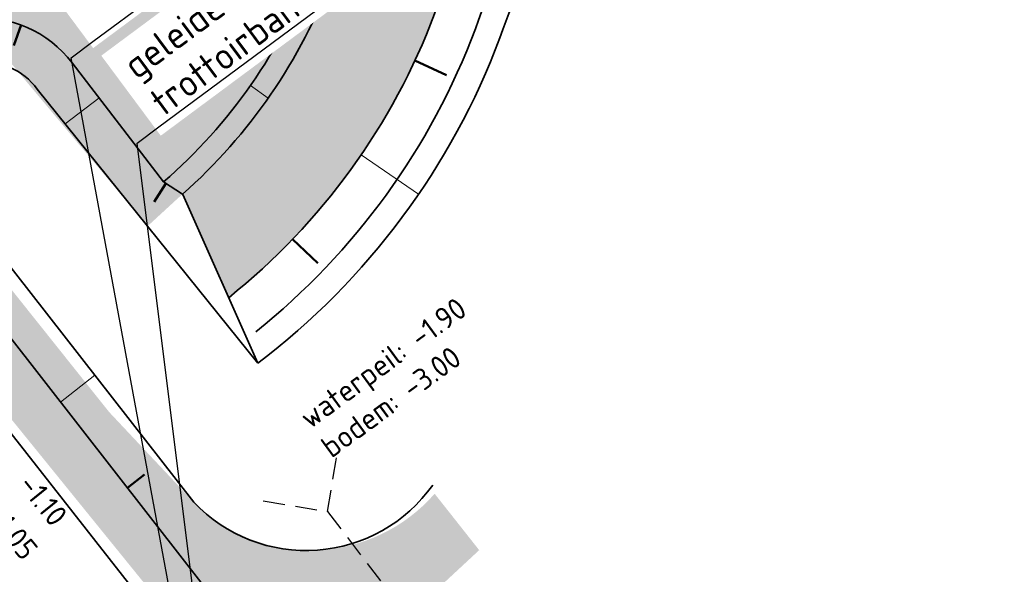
# Model space of a CAD drawing. Header units: metres. Extents: x 103263 to 106611, y 426963 to 428812.
# Tile 14 of 74: x 104324 to 104347, y 427669 to 427681. Entities that reach past the tile are written whole.
import ezdxf
from ezdxf import colors
from ezdxf.entities.mleader import LeaderData, LeaderLine
from ezdxf.math import Vec2, Vec3

# ---------------------------------------------------------------- set-up
doc = ezdxf.new("R2010")
doc.units = ezdxf.units.M
doc.linetypes.add('DASHED', pattern=[0.75, 0.5, -0.25])
for name, color, linetype, lineweight in [('N-GV-GW-TALUD_TEEN-G', 3, 'Continuous', 35), ('N-WE-GW-HOOGTE_AFWERKHOOGTE-T25', 7, 'Continuous', 25), ('N-WE-GW-TALUD_KRUIN-G', 3, 'Continuous', 35), ('N-WE-GW-TALUDARCERING-S', 90, 'Continuous', 25), ('N-WE-GW-TALUDARCERING_KORT-G', 90, 'Continuous', 50), ('N-WE-GW-TALUDARCERING_LANG-G', 90, 'Continuous', 18), ('N-WE-VH-KANTVERHARDING-G', 210, 'Continuous', 35), ('toekomstig', 254, 'DASHED', 25), ('X-XX-AL-REFERENTIE-T25', 7, 'Continuous', 25)]:
    doc.layers.add(name, color=color, linetype=linetype, lineweight=lineweight)
doc.layers.add('N-WE-GR-BEPLANTING-A-250', color=7, linetype='Continuous', lineweight=18, true_color=0x00a500)
doc.layers.add('N-WE-GR-GRAS-A-250', color=7, linetype='Continuous', lineweight=18, true_color=0x7ca500)
doc.layers.add('N-WE-VH-VERHARDING-AP_GROEN4', color=7, linetype='Continuous', true_color=0x004700)
doc.styles.add('NLCS-ISO-M200-T25', font='NLCS-ISO.ttf', dxfattribs={"height": 0.5})
doc.styles.add('NLCS-ISO-M250-T25', font='NLCS-ISO.ttf', dxfattribs={"height": 0.625})

# ---------------------------------------------------------------- blocks, each defined once
blk = doc.blocks.new('*U75')
at = {"layer": 'N-WE-GW-TALUDARCERING_KORT-G', "ltscale": 0.1}
for p, q in [((104324.1251300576, 427681.2819980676), (104323.9565542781, 427680.8112728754)), ((104320.7898434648, 427678.7163100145), (104321.2880587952, 427678.7585176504)), ((104327.4565543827, 427677.6378815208), (104327.1870933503, 427677.2180909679)), ((104323.4963581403, 427674.5866102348), (104323.8906414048, 427674.8940355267)), ((104326.5707979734, 427670.6435378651), (104326.965047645, 427670.9509369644))]:
    blk.add_line(p, q, dxfattribs=at)
at = {"layer": 'N-WE-GW-TALUDARCERING_LANG-G', "ltscale": 0.1}
for p, q in [((104321.7569982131, 427680.9097597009), (104322.3667213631, 427680.1171452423)), ((104325.9169389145, 427679.6026639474), (104325.1418265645, 427679.006575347)), ((104321.9591382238, 427676.5581464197), (104322.7477383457, 427677.1730231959)), ((104325.0335780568, 427672.61507405), (104325.822110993, 427673.229898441))]:
    blk.add_line(p, q, dxfattribs=at)
blk = doc.blocks.new('*U76')
at = {"layer": 'N-WE-GW-TALUDARCERING_LANG-G', "ltscale": 0.1}
blk.add_line((104329.3950013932, 427679.8880800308), (104329.8047063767, 427679.6014760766), dxfattribs=at)

msp = doc.modelspace()

# ---------------------------------------------------------------- hatches: boundary and pattern name
at = {"layer": 'N-WE-GR-BEPLANTING-A-250'}
h = msp.add_hatch(dxfattribs=at)
h.set_pattern_fill('AGR-BEPLANTING_SOORT_01', color=256, scale=0.2, angle=2.438340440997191e-10, style=0, pattern_type=2)
h.set_pattern_definition([(60.00000000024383, (104639.955648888, 427910.1806441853), (-0.5773504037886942, 0.9999997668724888), [0.288676, -0.8660260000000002]), (120.0000000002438, (104639.955648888, 427910.1806441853), (-1.154700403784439, -2.331299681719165e-07), [0.288676, -0.8660260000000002]), (270, (104639.955648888, 427910.1806441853), (0.5773500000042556, -0.9999999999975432), [0.25, -1.75])])
edge = h.paths.add_edge_path()
edge.add_line((104659.3303647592, 427926.4612525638), (104651.7230013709, 427930.1607831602))
edge.add_line((104651.7230013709, 427930.1607831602), (104630.4938774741, 427940.376883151))
edge.add_line((104630.4938774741, 427940.376883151), (104615.8207720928, 427939.2164508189))
edge.add_line((104615.8207720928, 427939.2164508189), (104614.2376933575, 427936.9417769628))
edge.add_line((104614.2376933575, 427936.9417769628), (104618.9005509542, 427931.7673681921))
edge.add_line((104618.9005509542, 427931.7673681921), (104620.0012690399, 427927.1015558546))
edge.add_line((104620.0012690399, 427927.1015558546), (104630.0898014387, 427928.1712134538))
edge.add_line((104630.0898014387, 427928.1712134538), (104636.2878124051, 427922.2964945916))
edge.add_line((104636.2878124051, 427922.2964945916), (104635.6264533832, 427916.4450273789))
edge.add_line((104635.6264533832, 427916.4450273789), (104649.3272545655, 427918.542081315))
edge.add_line((104649.3272545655, 427918.542081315), (104660.6366545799, 427913.9924327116))
edge.add_line((104660.6366545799, 427913.9924327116), (104663.6131149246, 427914.9011601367))
edge.add_line((104663.6131149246, 427914.9011601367), (104665.8010621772, 427914.1757056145))
edge.add_line((104665.8010621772, 427914.1757056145), (104667.1001514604, 427911.8641044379))
edge.add_line((104667.1001514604, 427911.8641044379), (104668.6199794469, 427908.9346376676))
edge.add_line((104668.6199794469, 427908.9346376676), (104670.7094656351, 427905.0285698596))
edge.add_line((104670.7094656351, 427905.0285698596), (104666.1406019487, 427898.7868442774))
edge.add_line((104666.1406019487, 427898.7868442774), (104659.3938611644, 427895.167689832))
edge.add_line((104659.3938611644, 427895.167689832), (104659.8848710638, 427894.6055145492))
edge.add_arc((2471945.486461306, 2366238.399359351), 3059610.724035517, 219.310766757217, 219.311095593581)
edge.add_arc((104633.1765330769, 427844.6214640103), 52.49880512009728, 34.46647924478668, 43.892134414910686, ccw=False)
edge.add_arc((104561.2641716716, 427811.9097585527), 131.0209486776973, 20.525008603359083, 28.4523627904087, ccw=False)
edge.add_arc((104687.2521040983, 427859.0575428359), 3.499999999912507, 200.2204952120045, 290.1774694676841)
edge.add_arc((104734.3333150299, 427775.8055196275), 92.1906331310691, 116.25824959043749, 119.84127220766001, ccw=False)
edge.add_line((104693.54653613, 427858.4829137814), (104693.7189308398, 427859.7056682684))
edge.add_line((104693.7189308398, 427859.7056682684), (104675.3548332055, 427897.7132286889))
edge.add_line((104675.3548332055, 427897.7132286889), (104665.2685288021, 427916.3479826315))
edge.add_line((104665.2685288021, 427916.3479826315), (104661.1353112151, 427923.4013750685))
edge.add_line((104661.1353112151, 427923.4013750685), (104659.3303647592, 427926.4612525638))
edge = h.paths.add_edge_path()
edge.add_line((104670.1550383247, 427924.7248936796), (104658.9175619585, 427940.3055199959))
edge.add_line((104658.9175619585, 427940.3055199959), (104653.2284554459, 427936.5817013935))
edge.add_arc((104651.4900431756, 427939.1483963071), 3.100000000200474, 210.78231766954, 304.10962921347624, ccw=False)
edge.add_arc((104006.7206265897, 427555.0583306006), 747.4016849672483, 30.78231766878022, 33.22624458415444)
edge.add_line((104631.9321601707, 427964.5944303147), (104627.9856486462, 427961.7680270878))
edge.add_line((104627.9856486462, 427961.7680270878), (104626.3177951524, 427960.5509960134))
edge.add_line((104626.3177951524, 427960.5509960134), (104625.9700455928, 427960.9459651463))
edge.add_line((104625.9700455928, 427960.9459651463), (104624.1400822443, 427949.0979709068))
edge.add_line((104624.1400822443, 427949.0979709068), (104623.8429765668, 427947.1743769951))
edge.add_line((104623.8429765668, 427947.1743769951), (104618.5678430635, 427941.9415107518))
edge.add_line((104618.5678430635, 427941.9415107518), (104631.1659005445, 427942.9378365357))
edge.add_line((104631.1659005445, 427942.9378365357), (104634.7839139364, 427941.1783634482))
edge.add_line((104634.7839139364, 427941.1783634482), (104651.5656544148, 427933.0172491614))
edge.add_line((104651.5656544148, 427933.0172491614), (104660.8855343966, 427928.4849060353))
edge.add_line((104660.8855343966, 427928.4849060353), (104667.4835066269, 427917.5208487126))
edge.add_line((104667.4835066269, 427917.5208487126), (104673.5438381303, 427906.5821909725))
edge.add_line((104673.5438381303, 427906.5821909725), (104680.5943660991, 427892.6833740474))
edge.add_line((104680.5943660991, 427892.6833740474), (104687.9966658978, 427877.3128729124))
edge.add_line((104687.9966658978, 427877.3128729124), (104695.9848212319, 427860.7641181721))
edge.add_line((104695.9848212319, 427860.7641181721), (104701.3449330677, 427863.4087762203))
edge.add_line((104701.3449330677, 427863.4087762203), (104685.8327935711, 427895.5793691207))
edge.add_line((104685.8327935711, 427895.5793691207), (104682.0114505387, 427903.4467681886))
edge.add_line((104682.0114505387, 427903.4467681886), (104677.8967674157, 427911.1612343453))
edge.add_line((104677.8967674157, 427911.1612343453), (104670.1550383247, 427924.7248936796))
h = msp.add_hatch(dxfattribs=at)
h.set_pattern_fill('AGR-BEPLANTING_SOORT_01', color=256, scale=0.2, angle=2.438340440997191e-10, style=0, pattern_type=2)
h.set_pattern_definition([(60.00000000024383, (104664.6892993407, 427702.1373207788), (-0.5773504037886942, 0.9999997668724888), [0.288676, -0.8660260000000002]), (120.0000000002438, (104664.6892993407, 427702.1373207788), (-1.154700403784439, -2.331299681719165e-07), [0.288676, -0.8660260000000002]), (270, (104664.6892993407, 427702.1373207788), (0.5773500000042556, -0.9999999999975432), [0.25, -1.75])])
edge = h.paths.add_edge_path()
edge.add_line((104373.4214523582, 427724.641900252), (104370.1315959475, 427721.7377179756))
edge.add_line((104370.1315959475, 427721.7377179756), (104368.6733947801, 427720.9360200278))
edge.add_line((104368.6733947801, 427720.9360200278), (104358.7825754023, 427715.5576468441))
edge.add_line((104358.7825754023, 427715.5576468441), (104347.4335548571, 427709.3775757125))
edge.add_line((104347.4335548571, 427709.3775757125), (104337.5297078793, 427717.0907311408))
edge.add_line((104337.5297078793, 427717.0907311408), (104320.6008711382, 427692.3200431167))
edge.add_line((104320.6008711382, 427692.3200431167), (104315.8437887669, 427682.1669650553))
edge.add_line((104315.8437887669, 427682.1669650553), (104328.5600753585, 427666.4730472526))
edge.add_line((104328.5600753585, 427666.4730472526), (104331.7239570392, 427666.4887077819))
edge.add_line((104331.7239570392, 427666.4887077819), (104334.6530528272, 427669.2108499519))
edge.add_line((104334.6530528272, 427669.2108499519), (104333.629, 427670.508))
edge.add_arc((104330.7716326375, 427672.9948927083), 3.788031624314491, 225.0632767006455, 318.9655124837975, ccw=False)
edge.add_line((104328.0960495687, 427670.3133933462), (104326.1496463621, 427672.3857678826))
edge.add_line((104326.1496463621, 427672.3857678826), (104325.8325698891, 427672.7830471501))
edge.add_line((104325.8325698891, 427672.7830471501), (104319.0915318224, 427681.2413483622))
edge.add_arc((104320.264565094, 427682.1762242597), 1.500000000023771, 129.5168054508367, 218.5539009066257, ccw=False)
edge.add_line((104319.3101083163, 427683.3333812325), (104319.4241163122, 427683.4274183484))
edge.add_arc((104320.3785730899, 427682.2702613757), 1.499999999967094, 39.51680545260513, 129.5168054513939, ccw=False)
edge.add_line((104321.5357300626, 427683.2247181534), (104327.0319221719, 427676.6561770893))
edge.add_line((104327.0319221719, 427676.6561770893), (104327.7275791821, 427677.2964134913))
edge.add_arc((104319.4444605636, 427686.8488553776), 12.6435438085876, 310.9292306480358, 339.4250229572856)
edge.add_arc((104360.2681902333, 427671.9290903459), 30.82178871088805, 145.2639484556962, 160.1290543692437, ccw=False)
edge.add_line((104334.939285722, 427689.4912444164), (104372.0041869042, 427717.0127787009))
edge.add_line((104372.0041869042, 427717.0127787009), (104372.004044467, 427717.0126729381))
edge.add_line((104372.004044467, 427717.0126729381), (104423.5693831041, 427755.301112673))
edge.add_line((104423.5693831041, 427755.301112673), (104429.9924448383, 427760.0703455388))
edge.add_line((104429.9924448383, 427760.0703455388), (104462.6006172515, 427787.3014668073))
edge.add_line((104462.6006172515, 427787.3014668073), (104473.4876649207, 427799.6420197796))
edge.add_line((104473.4876649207, 427799.6420197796), (104480.5317515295, 427807.0021468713))
edge.add_line((104480.5317515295, 427807.0021468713), (104480.2826617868, 427808.654699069))
edge.add_arc((104482.2908247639, 427798.327215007), 10.52091467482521, 99.68150220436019, 101.00376043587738, ccw=False)
edge.add_arc((104573.810061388, 427821.3433108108), 94.14165016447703, 186.3969905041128, 187.7192487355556, ccw=False)
edge.add_line((104480.2545585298, 427810.8543556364), (104466.6526312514, 427797.8444474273))
edge.add_line((104466.6526312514, 427797.8444474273), (104445.9434060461, 427785.0416692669))
edge.add_line((104445.9434060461, 427785.0416692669), (104422.6618632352, 427761.5135816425))
edge.add_line((104422.6618632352, 427761.5135816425), (104420.6989272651, 427759.5299633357))
edge.add_line((104420.6989272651, 427759.5299633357), (104391.0035135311, 427740.1627904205))
edge.add_line((104391.0035135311, 427740.1627904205), (104373.4214524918, 427724.6418998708))
at = {"layer": 'N-WE-GR-GRAS-A-250'}
h = msp.add_hatch(dxfattribs=at)
h.set_pattern_fill('AGR-GRAS_01-SO', color=256, scale=0.05, angle=-43.67094639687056, pattern_type=2)
h.set_pattern_definition([(316.3290536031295, (0, 0), (1.76729138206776, 0.04100208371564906), [0.1499999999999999, -0.9999999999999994]), (1.329053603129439, (0.5342876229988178, -0.1644285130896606), (1.508993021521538, 1.785480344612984), [0.15, -1]), (346.3290536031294, (0.1759090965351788, 0.03944603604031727), (1.315684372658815, 0.9664236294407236), [0.15, -1]), (331.3290536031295, (0.7036363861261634, 0.1577841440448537), (0.9740066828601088, 0.3221971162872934), [0.15, -1]), (91.3290536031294, (1.870952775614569, 1.670190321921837), (-0.5870817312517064, -0.5637686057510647), [0.15, -1]), (106.3290536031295, (1.430233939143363, -0.6741148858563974), (-0.3111394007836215, -0.7163743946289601), [0.15, -1]), (121.3290536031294, (0.251521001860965, -0.1709888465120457), (-0.4753752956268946, -0.7576399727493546), [0.15, -1]), (41.32905360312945, (0.7069165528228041, 0.01640083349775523), (0.1086561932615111, 1.693574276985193), [0.1499999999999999, -0.9999999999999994]), (56.32905360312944, (0, 0), (-0.3333754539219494, 1.663989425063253), [0.1499999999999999, -0.9999999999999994])])
edge = h.paths.add_edge_path(flags=16)
edge.add_line((104316.154143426, 427667.4588167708), (104320.8611584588, 427661.1388059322))
edge.add_line((104320.8611584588, 427661.1388059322), (104250.3313867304, 427608.7442338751))
edge.add_arc((104247.2648215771, 427613.2205930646), 5.426012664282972, 219.4039090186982, 304.4134006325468, ccw=False)
edge.add_arc((104166.720105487, 427584.959910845), 80.28382297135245, 18.00545895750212, 27.4716428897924)
edge.add_arc((104243.4194176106, 427624.6322860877), 6.070829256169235, 116.00079303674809, 205.742013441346, ccw=False)
edge.add_arc((104253.037051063, 427595.8485288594), 36.37528076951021, 81.63275932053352, 109.72852923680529, ccw=False)
edge.add_arc((104260.2592254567, 427669.1086573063), 37.32191803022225, 267.0374160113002, 281.6598533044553)
edge.add_arc((104259.3358458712, 427654.205126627), 23.24483553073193, 291.3594470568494, 304.5746374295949)
edge.add_line((104272.5268093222, 427635.0656161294), (104316.154143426, 427667.4588167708))
edge = h.paths.add_edge_path(flags=16)
edge.add_arc((104314.4910434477, 427672.7595592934), 1.500000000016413, 46.21885716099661, 127.9522814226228)
edge.add_line((104313.5685359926, 427673.9423441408), (104313.3063208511, 427673.7378306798))
edge.add_arc((104314.2288283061, 427672.5550458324), 1.499999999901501, 127.9522814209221, 217.136482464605)
edge.add_line((104313.0330287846, 427671.649472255), (104320.8611584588, 427661.1388059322))
edge.add_arc((104318.9714468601, 427664.073849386), 3.490772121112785, 302.7752373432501, 354.0537533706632)
edge.add_arc((104318.8448869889, 427664.1167867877), 3.621220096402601, 353.5854835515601, 393.3936794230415)
edge.add_line((104321.8682747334, 427666.1098651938), (104319.9439999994, 427668.6080000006))
edge.add_line((104319.9439999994, 427668.6080000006), (104319.4780000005, 427669.1049999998))
edge.add_line((104319.4780000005, 427669.1049999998), (104315.5289018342, 427673.8425412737))
edge = h.paths.add_edge_path()
edge.add_line((104314.3566068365, 427678.9928610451), (104310.1206768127, 427669.9520825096))
edge.add_arc((104202.0035429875, 427792.9349713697), 163.7501315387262, 295.87926206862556, 311.3194588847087, ccw=False)
edge.add_line((104273.4765731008, 427645.6063877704), (104273.3144591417, 427645.5020266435))
edge.add_line((104273.3144591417, 427645.5020266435), (104246.5113800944, 427640.0738190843))
edge.add_line((104246.5113800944, 427640.0738190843), (104229.7837117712, 427629.5959855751))
edge.add_arc((104142.0195088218, 427577.840725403), 101.8879888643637, 10.417302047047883, 30.52819660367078, ccw=False)
edge.add_line((104242.2280691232, 427596.2637196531), (104294.3843952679, 427634.9883334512))
edge.add_line((104294.3843952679, 427634.9883334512), (104242.477, 427596.17))
edge.add_line((104242.477, 427596.17), (104327.239574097, 427659.1451717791))
edge.add_arc((104326.0477405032, 427660.751264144), 1.999999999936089, 306.5780161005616, 397.95261510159)
edge.add_line((104327.6247798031, 427661.9812832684), (104314.3566068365, 427678.9928610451))
at = {"layer": 'N-WE-VH-VERHARDING-AP_GROEN4', "ltscale": 0.1}
h = msp.add_hatch(dxfattribs=at)
h.set_pattern_fill('CROSS', color=256, scale=0.05, style=0)
h.set_pattern_definition([(0, (0, 0), (0.3175, 0.3175), [0.15875, -0.4762500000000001]), (90, (0.07937500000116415, -0.07937499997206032), (-0.3175, 0.3175), [0.15875, -0.4762500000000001])])
edge = h.paths.add_edge_path()
edge.add_line((104616.3031511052, 427898.4111352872), (104514.5060934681, 427822.8232005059))
edge.add_line((104514.5060934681, 427822.8232005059), (104506.4772524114, 427816.8619599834))
edge.add_line((104506.4772524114, 427816.8619599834), (104495.4362540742, 427811.1353249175))
edge.add_line((104495.4362540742, 427811.1353249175), (104485.0081029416, 427807.8090618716))
edge.add_line((104485.0081029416, 427807.8090618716), (104485.4945375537, 427805.8626231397))
edge.add_line((104485.4945375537, 427805.8626231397), (104492.8930932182, 427807.0920026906))
edge.add_line((104492.8930932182, 427807.0920026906), (104495.3592784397, 427807.5017958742))
edge.add_line((104495.3592784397, 427807.5017958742), (104478.6672123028, 427790.8218198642))
edge.add_line((104478.6672123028, 427790.8218198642), (104467.4953556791, 427783.5212851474))
edge.add_line((104467.4953556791, 427783.5212851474), (104471.9838235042, 427792.5770671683))
edge.add_line((104471.9838235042, 427792.5770671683), (104477.2196777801, 427800.9421077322))
edge.add_line((104477.2196777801, 427800.9421077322), (104480.93507058, 427805.0412878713))
edge.add_line((104480.93507058, 427805.0412878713), (104485.1279156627, 427805.8017034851))
edge.add_line((104485.1279156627, 427805.8017034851), (104485.5138987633, 427804.8205834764))
edge.add_line((104485.5138987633, 427804.8205834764), (104484.4810009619, 427807.7138504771))
edge.add_line((104484.4810009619, 427807.7138504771), (104480.5797122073, 427807.0094648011))
edge.add_line((104480.5797122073, 427807.0094648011), (104473.4876649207, 427799.6420197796))
edge.add_line((104473.4876649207, 427799.6420197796), (104462.6006172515, 427787.3014668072))
edge.add_line((104462.6006172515, 427787.3014668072), (104429.9924314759, 427760.0703343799))
edge.add_line((104429.9924314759, 427760.0703343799), (104423.5693831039, 427755.3011126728))
edge.add_line((104423.5693831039, 427755.3011126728), (104334.939285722, 427689.4912444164))
edge.add_arc((104360.2681902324, 427671.9290903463), 30.82178870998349, 145.2639484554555, 160.1290543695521)
edge.add_arc((104319.4444605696, 427686.8488553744), 12.64354380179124, 311.59388644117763, 339.42502296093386, ccw=False)
edge.add_line((104327.8378318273, 427677.3931418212), (104328.4529372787, 427676.013364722))
edge.add_line((104328.4529372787, 427676.013364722), (104328.8965215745, 427675.01339636))
edge.add_arc((104319.4025852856, 427686.8721073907), 15.19091351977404, 308.6803289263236, 339.460188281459)
edge.add_arc((104360.268190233, 427671.929090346), 28.32178871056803, 146.0781939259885, 160.1580718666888, ccw=False)
edge.add_line((104336.7667712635, 427687.7343749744), (104371.487508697, 427713.5152696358))
edge.add_line((104371.487508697, 427713.5152696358), (104381.9308486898, 427721.2696756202))
edge.add_line((104381.9308486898, 427721.2696756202), (104433.4961692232, 427759.5579942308))
edge.add_line((104433.4961692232, 427759.5579942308), (104466.7479692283, 427784.2120266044))
edge.add_line((104466.7479692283, 427784.2120266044), (104467.4953556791, 427783.5212851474))
edge.add_line((104467.4953556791, 427783.5212851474), (104478.6672123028, 427790.8218198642))
edge.add_line((104478.6672123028, 427790.8218198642), (104495.3592784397, 427807.5017958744))
edge.add_line((104495.3592784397, 427807.5017958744), (104498.8457424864, 427808.0811234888))
edge.add_line((104498.8457424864, 427808.0811234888), (104506.8013188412, 427813.9882693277))
edge.add_line((104506.8013188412, 427813.9882693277), (104507.566691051, 427814.5565707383))
edge.add_line((104507.566691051, 427814.5565707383), (104508.0715676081, 427817.9764749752))
edge.add_line((104508.0715676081, 427817.9764749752), (104506.4772524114, 427816.8619599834))
edge.add_line((104506.4772524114, 427816.8619599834), (104514.5060934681, 427822.823200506))
edge.add_line((104514.5060934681, 427822.823200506), (104518.0098381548, 427822.3109084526))
edge.add_line((104518.0098381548, 427822.3109084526), (104547.6430790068, 427844.3154588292))
edge.add_line((104547.6430790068, 427844.3154588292), (104558.0864189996, 427852.0698648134))
edge.add_line((104558.0864189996, 427852.0698648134), (104615.7866238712, 427894.9137912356))
edge.add_line((104615.7866238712, 427894.9137912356), (104616.3031511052, 427898.4111352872))

# ---------------------------------------------------------------- linework, layer by layer
at = {"layer": 'N-GV-GW-TALUD_TEEN-G', "ltscale": 10, "flags": 128}
for points in [[(104329.5652399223, 427673.5059101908, 0.1416450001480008), (104335.1296285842, 427680.9903656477, -0.05905744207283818), (104337.9444590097, 427686.6159898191), (104372.4413492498, 427712.2306731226), (104382.8846893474, 427719.9850791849), (104434.4500091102, 427758.2733972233), (104487.5544295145, 427797.7042997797), (104507.2362709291, 427812.3183896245)], [(104474.586531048, 427801.2104290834), (104473.1379740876, 427800.0014268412), (104462.2508797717, 427787.6608209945), (104429.6828961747, 427760.4632614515), (104423.2713091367, 427755.702549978), (104334.5754960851, 427689.8438863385, 0.0655887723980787), (104330.8123407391, 427682.5783803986, -0.1249177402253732), (104327.4000160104, 427677.6741731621)], [(104328.0960495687, 427670.3133933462), (104322.1325170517, 427677.9620928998, -1.037150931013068), (104324.4986044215, 427679.8064439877), (104329.5652399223, 427673.5059101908)], [(104333.585, 427670.708, -0.474043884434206), (104328.0960495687, 427670.3133933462)]]:
    msp.add_lwpolyline(points, format="xyb", dxfattribs=at)
at = {"layer": 'N-WE-GW-TALUD_KRUIN-G', "ltscale": 0.1}
for points in [[(104328.8965215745, 427675.01339636, 0.1351158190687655), (104333.6277915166, 427681.5422517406, -0.06151246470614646), (104336.7667712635, 427687.7343749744), (104371.487508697, 427713.5152696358), (104381.9308486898, 427721.2696756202), (104433.4961692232, 427759.5579942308), (104466.7479692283, 427784.2120266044), (104477.2196777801, 427800.9421077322), (104480.93507058, 427805.0412878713), (104483.1492656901, 427805.4410653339), (104485.3634608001, 427805.8408427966), (104498.8457424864, 427808.0811234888), (104507.566691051, 427814.5565707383)], [(104474.4797645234, 427800.470051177), (104473.4876649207, 427799.6420197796), (104462.6006172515, 427787.3014668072), (104429.9924314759, 427760.0703343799), (104423.5693831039, 427755.3011126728), (104334.939285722, 427689.4912444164, 0.06495237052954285), (104331.2815120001, 427682.4054992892, -0.1220367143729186), (104327.8378318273, 427677.3931418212), (104327.8378318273, 427677.3931418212)], [(104329.5214962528, 427674.2327513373, 0.1352139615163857), (104334.5664090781, 427681.1972392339, -0.06000401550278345), (104337.5020373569, 427687.0347985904), (104372.0836590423, 427712.7123968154), (104382.5269991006, 427720.4668028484), (104434.0923191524, 427758.7551211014)]]:
    msp.add_lwpolyline(points, format="xyb", dxfattribs=at)
at = {"layer": 'N-WE-GW-TALUD_KRUIN-G'}
msp.add_lwpolyline([(104331.478, 427666.276, -0.1583617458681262), (104328.7189161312, 427667.8885041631), (104321.3536826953, 427677.3346634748, -1.028658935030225), (104325.2970197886, 427680.4087638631), (104327.4000160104, 427677.6741731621), (104327.8378318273, 427677.3931418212, 0.1220367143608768), (104331.2815120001, 427682.4054992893, 0.004356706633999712), (104331.3571438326, 427682.6124444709, -0.06315788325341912), (104334.939285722, 427689.4912444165), (104338.6736389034, 427692.2640868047)], format="xyb", dxfattribs=at)
at = {"layer": 'N-WE-GW-TALUD_KRUIN-G', "ltscale": 0.1}
msp.add_lwpolyline([(104329.5652399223, 427673.5059101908), (104327.8455816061, 427677.3825215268)], dxfattribs=at)
at = {"layer": 'N-WE-GW-TALUDARCERING_KORT-G', "ltscale": 0.1}
for p, q in [((104333.1769386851, 427680.4665596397), (104333.9023382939, 427680.1292238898)), ((104330.3670364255, 427676.3580850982), (104330.9444579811, 427675.8043845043))]:
    msp.add_line(p, q, dxfattribs=at)
at = {"layer": 'N-WE-GW-TALUDARCERING_LANG-G', "ltscale": 0.1}
msp.add_line((104331.9414051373, 427678.2964528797), (104333.2620703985, 427677.3932124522), dxfattribs=at)

# ---------------------------------------------------------------- next in the draw order: texts
at = {"layer": 'N-WE-GW-HOOGTE_AFWERKHOOGTE-T25', "attachment_point": 1, "style": 'NLCS-ISO-M200-T25', "bg_fill": 3, "box_fill_scale": 1.2, "bg_fill_color": 256, "bg_fill_transparency": 0}
for s, insert, char_height, width, rotation in [('waterpeil: -1.90\\Pbodem: -3.00', (104330.470561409, 427672.3848127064), 0.5, 5.051846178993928, 36.17), ('-1.10', (104324.4290698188, 427671.0130705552), 0.4999999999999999, 0.9778270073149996, 308.91405477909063)]:
    msp.add_mtext(s, dxfattribs=dict(at, insert=insert, char_height=char_height, width=width, rotation=rotation))

# ---------------------------------------------------------------- next in the draw order: texts
at = {"layer": 'N-WE-GW-HOOGTE_AFWERKHOOGTE-T25', "insert": (104323.6821640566, 427670.3230844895), "char_height": 0.4999999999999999, "width": 0.9778270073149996, "attachment_point": 1, "rotation": 308.91405477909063, "style": 'NLCS-ISO-M200-T25', "bg_fill": 3, "box_fill_scale": 1.2, "bg_fill_color": 256, "bg_fill_transparency": 0}
msp.add_mtext('-1.05', dxfattribs=at)

# ---------------------------------------------------------------- next in the draw order: linework, layer by layer
at = {"layer": 'N-WE-VH-KANTVERHARDING-G', "ltscale": 0.1}
msp.add_lwpolyline([(104295.9291474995, 427707.5722457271), (104330.2395733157, 427663.8021377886)], dxfattribs=at)

# ---------------------------------------------------------------- next in the draw order: leaders
at = {"layer": 'X-XX-AL-REFERENTIE-T25', "ltscale": 0.1}
ml = msp.add_multileader_mtext('Standard', dxfattribs=at)
ml.set_content('pad afsluiten\\P\\pxi-3,l4,t4;d.m.v.^Ipaal 3x', color=256, style='NLCS-ISO-M250-T25')
ml.set_leader_properties(color=256, linetype='ByLayer', lineweight=-1)
ml.build(insert=Vec2(0, 0))
ml.multileader.update_dxf_attribs({"text_left_attachment_type": 5, "text_right_attachment_type": 5, "dogleg_length": 0.625, "arrow_head_size": 0.625})
ctx = ml.context
ctx.base_point, ctx.char_height, ctx.arrow_head_size, ctx.landing_gap_size, ctx.plane_origin, ctx.plane_x_axis, ctx.plane_y_axis = Vec3(104325.7779518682, 427680.9029952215), 0.625, 0.625, 0.225, Vec3(104334.604731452, 427710.233903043), Vec3(0.8029428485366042, 0.5960560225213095), Vec3(-0.5960560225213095, 0.8029428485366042)
ctx.left_attachment, ctx.right_attachment = 5, 5
notes = []
notes.append((ctx, [(1, (1, 1, 0), (104325.2761125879, 427680.5304602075), (0.8029428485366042, 0.5960560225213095), 0.625, [(0, [(104328.3878971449, 427663.7329335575)], 0, [])])]))
ctx.mtext.insert, ctx.mtext.text_direction, ctx.mtext.rotation, ctx.mtext.flow_direction = Vec3(104324.8534268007, 427682.5258976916), Vec3(0.8029428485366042, 0.5960560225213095), 0.6385801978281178, 5
ctx.mtext.has_bg_fill, ctx.mtext.bg_color, ctx.mtext.bg_scale_factor, ctx.mtext.bg_transparency, ctx.mtext.use_window_bg_color = 1, -1027028792, 1.5, 0, 1
for ctx, leaders in notes:
    for number, flags, end, landing, length, lines in leaders:
        leader = LeaderData()
        leader.index, (leader.has_last_leader_line, leader.has_dogleg_vector, leader.attachment_direction) = number, flags
        leader.last_leader_point, leader.dogleg_vector, leader.dogleg_length = Vec3(end), Vec3(landing), length
        for number, points, colour, breaks in lines:
            line = LeaderLine()
            line.index, line.vertices, line.color, line.breaks = number, Vec3.list(points), colors.encode_raw_color(colour), breaks
            leader.lines.append(line)
        ctx.leaders.append(leader)

# ---------------------------------------------------------------- next in the draw order: leaders
ml = msp.add_multileader_mtext('Standard', dxfattribs=at)
ml.set_content('geleider:\\Ptrottoirband 130/150x250mm', color=256, style='NLCS-ISO-M250-T25')
ml.set_leader_properties(color=256, linetype='ByLayer', lineweight=-1)
ml.build(insert=Vec2(0, 0))
ml.multileader.update_dxf_attribs({"text_left_attachment_type": 5, "text_right_attachment_type": 5, "dogleg_length": 0.625, "arrow_head_size": 0.625})
ctx = ml.context
ctx.base_point, ctx.char_height, ctx.arrow_head_size, ctx.landing_gap_size, ctx.plane_origin, ctx.plane_x_axis, ctx.plane_y_axis = Vec3(104327.2942645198, 427678.9396831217), 0.625, 0.625, 0.225, Vec3(104336.1210441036, 427708.2705909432), Vec3(0.8029428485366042, 0.5960560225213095), Vec3(-0.5960560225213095, 0.8029428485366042)
ctx.left_attachment, ctx.right_attachment = 5, 5
notes = []
notes.append((ctx, [(1, (1, 1, 0), (104326.7924252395, 427678.5671481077), (0.8029428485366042, 0.5960560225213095), 0.625, [(0, [(104328.6239288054, 427663.9181066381)], 0, [])])]))
ctx.mtext.insert, ctx.mtext.text_direction, ctx.mtext.rotation, ctx.mtext.flow_direction = Vec3(104326.4069929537, 427680.5124016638), Vec3(0.8029428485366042, 0.5960560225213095), 0.6385801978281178, 5
ctx.mtext.has_bg_fill, ctx.mtext.bg_color, ctx.mtext.bg_scale_factor, ctx.mtext.bg_transparency, ctx.mtext.use_window_bg_color = 1, -1027028792, 1.5, 0, 1
for ctx, leaders in notes:
    for number, flags, end, landing, length, lines in leaders:
        leader = LeaderData()
        leader.index, (leader.has_last_leader_line, leader.has_dogleg_vector, leader.attachment_direction) = number, flags
        leader.last_leader_point, leader.dogleg_vector, leader.dogleg_length = Vec3(end), Vec3(landing), length
        for number, points, colour, breaks in lines:
            line = LeaderLine()
            line.index, line.vertices, line.color, line.breaks = number, Vec3.list(points), colors.encode_raw_color(colour), breaks
            leader.lines.append(line)
        ctx.leaders.append(leader)

# ---------------------------------------------------------------- next in the draw order: linework, layer by layer
at = {"layer": 'toekomstig', "flags": 128}
for points in [[(104329.6901127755, 427670.343312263), (104331.1700379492, 427670.0987279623), (104331.4146222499, 427671.578653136)], [(104331.1700379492, 427670.0987279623), (104341.1124359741, 427657.0560064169)]]:
    msp.add_lwpolyline(points, dxfattribs=at)

# ---------------------------------------------------------------- next in the draw order: block references
at = {"layer": 'N-WE-GW-TALUDARCERING-S', "ltscale": 0.1}
for name in ['*U76', '*U75']:
    msp.add_blockref(name, (0, 0), dxfattribs=at)

doc.saveas('drawing.dxf')
